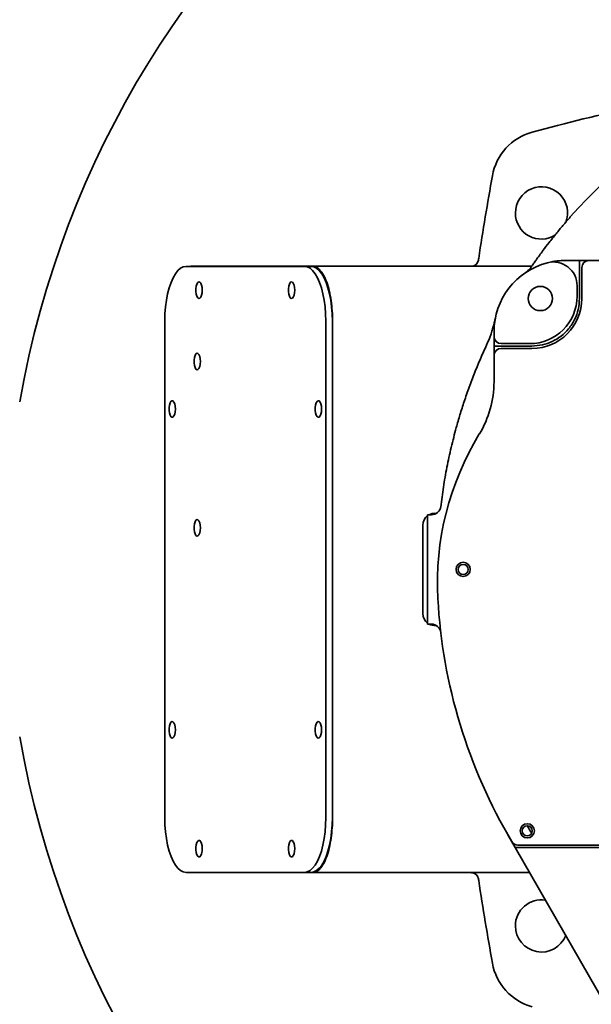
# Model space of a CAD drawing. Header units: millimetres. Extents: x 7702 to 16913, y -3294 to 4428.
# Tile 5 of 88: x 10107 to 10347, y -309 to 105. Entities that reach past the tile are written whole.
import ezdxf

# ---------------------------------------------------------------- set-up
doc = ezdxf.new("R2010")
doc.units = ezdxf.units.MM
doc.header["$LTSCALE"] = 6
doc.header["$PDSIZE"] = -1
doc.layers.add('标注层', color=150, linetype='Continuous')
doc.layers.add('粗实线层', color=7, linetype='Continuous', lineweight=35)
doc.dimstyles.new('ISO-25', dxfattribs={"dimtxt": 40, "dimasz": 30, "dimexe": 10, "dimexo": 0.625, "dimtad": 1, "dimtoh": 1, "dimdec": 1, "dimtxsty": 'Standard', "dimcen": 2.5, "dimclrd": 1, "dimclre": 1, "dimclrt": 4, "dimadec": 0, "dimazin": 0, "dimtfac": 1, "dimtdec": 1, "dimtmove": 0, "dimatfit": 3, "dimfxl": 1, "dimarcsym": 0})

# ---------------------------------------------------------------- blocks, each defined once
blk = doc.blocks.new('*D33')
at = {"layer": 'Defpoints', "color": 0, "transparency": 16777216}
for p in [(10769.83, 274.04), (8780.09, 178.02), (10106.62, -55.89), (8477.05, -126.39), (12376.05, -126.39)]:
    blk.add_point(p, dxfattribs=at)
at = {"layer": '标注层', "color": 1, "lineweight": -2, "transparency": 16777216}
blk.add_arc((10506.46, -126.39), 479.28, 3.587, 166.413, dxfattribs=at)
at = {"layer": '标注层', "color": 1, "transparency": 16777216}
for points in [[(10045.48, -14.82), (10035.7, -12.77), (10034.46, -43.16)], [(10989.8, -96.25), (10979.8, -96.56), (10985.74, -126.39)]]:
    blk.add_solid(points, dxfattribs=at)
at = {"layer": '标注层', "color": 4, "transparency": 16777216, "insert": (10453.55, 393.23), "char_height": 40, "attachment_point": 1, "rotation": 0.314}
blk.add_mtext('{\\C3;170°}', dxfattribs=at)
blk = doc.blocks.new('*D34')
at = {"layer": 'Defpoints', "color": 0, "transparency": 16777216}
for p in [(8477.05, -126.39), (12376.05, -126.39), (10106.62, -196.89), (8780.09, -430.79), (10769.83, -526.82)]:
    blk.add_point(p, dxfattribs=at)
at = {"layer": '标注层', "color": 1, "lineweight": -2, "transparency": 16777216}
blk.add_arc((10506.46, -126.39), 479.28, 193.587, 356.413, dxfattribs=at)
at = {"layer": '标注层', "color": 1, "transparency": 16777216}
for points in [[(10979.8, -156.22), (10989.8, -156.53), (10985.74, -126.39)], [(10035.7, -240), (10045.48, -237.96), (10034.46, -209.61)]]:
    blk.add_solid(points, dxfattribs=at)
at = {"layer": '标注层', "color": 4, "transparency": 16777216, "insert": (10459.87, -565.42), "char_height": 40, "attachment_point": 1, "rotation": 0.4527}
blk.add_mtext('{\\C3;170°}', dxfattribs=at)

msp = doc.modelspace()

# ---------------------------------------------------------------- linework, layer by layer
at = {"color": 7, "linetype": 'Continuous', "lineweight": 35}
for p, q in [((10226.62, 1.11), (10176.74, 1.11)), ((10178.56, 1.11), (10178.9, 1.21)), ((10230.06, 1.21), (10178.9, 1.21)), ((10226.62, 1.11), (10229.39, 1.11)), ((10230.06, 1.21), (10322.35, 1.21)), ((10341.98, 3.56), (10341.98, 3.61)), ((10342.46, 3.61), (10341.98, 3.61)), ((10342.46, 0.61), (10342.46, 3.61)), ((10342.46, 3.61), (10346.46, 3.61)), ((10342.46, 0.61), (10342.46, -0.1)), ((10343.46, 0.61), (10343.46, -12.39)), ((10461.46, 3.61), (10346.46, 3.61)), ((10341.46, -11.39), (10341.46, -7.02)), ((10342.46, -11.39), (10342.46, -7.02)), ((10167.77, -21.89), (10167.77, -230.89)), ((10235.59, -230.89), (10235.59, -21.89)), ((10238.35, -230.89), (10238.35, -21.89)), ((10238.43, -21.79), (10238.43, -230.99)), ((10306.46, -26.39), (10306.46, -28.39)), ((10306.46, -28.39), (10306.46, -32.39)), ((10306.46, -32.39), (10306.46, -36.39)), ((10309.46, -31.39), (10321.46, -31.39)), ((10309.46, -32.39), (10321.46, -32.39)), ((10306.46, -36.39), (10306.46, -47.47)), ((10322.46, -33.39), (10309.46, -33.39)), ((10278.46, -109.39), (10278.46, -103.39)), ((10278.46, -103.39), (10280.06, -103.39)), ((10282.13, -102.81), (10281.98, -102.79)), ((10284.03, -99.86), (10284, -100.1)), ((10276.46, -107.77), (10276.46, -145.01)), ((10278.46, -126.39), (10278.46, -109.39)), ((10278.46, -143.39), (10278.46, -126.39)), ((10282.79, -138.63), (10282.78, -138.46)), ((10278.46, -149.39), (10278.46, -143.39)), ((10280.06, -149.39), (10278.46, -149.39)), ((10281.98, -149.98), (10282.13, -149.97)), ((10315.35, -243.39), (10312.33, -238.15)), ((10314.08, -241.12), (10315.39, -243.39)), ((10315.35, -243.39), (10353.16, -309.08)), ((10388.52, -243.39), (10315.35, -243.39)), ((10316.53, -242.39), (10391.46, -242.39)), ((10176.74, -253.89), (10226.62, -253.89)), ((10178.9, -253.99), (10178.54, -253.89)), ((10230.06, -253.99), (10178.9, -253.99)), ((10229.39, -253.89), (10226.62, -253.89)), ((10321.45, -253.99), (10230.06, -253.99)), ((10296.92, -254.01), (10297.32, -254.05))]:
    msp.add_line(p, q, dxfattribs=at)
at = {"color": 7, "linetype": 'Continuous', "lineweight": 35, "flags": 128}
for points in [[(10176.74, 1.11), (10175.56, 0.92), (10174.41, 0.33), (10173.3, -0.64), (10172.25, -1.97), (10171.28, -3.64), (10170.4, -5.62), (10169.62, -7.89), (10168.97, -10.39), (10168.45, -13.09), (10168.08, -15.94), (10167.85, -18.89), (10167.77, -21.89)], [(10235.59, -21.89), (10235.51, -18.89), (10235.28, -15.94), (10234.91, -13.09), (10234.39, -10.39), (10233.74, -7.89), (10232.96, -5.62), (10232.08, -3.64), (10231.11, -1.97), (10230.05, -0.64), (10228.94, 0.33), (10227.79, 0.92), (10226.62, 1.11)], [(10229.39, 1.11), (10230.56, 0.92), (10231.71, 0.33), (10232.82, -0.64), (10233.87, -1.97), (10234.84, -3.64), (10235.72, -5.62), (10236.5, -7.89), (10237.15, -10.39), (10237.67, -13.09), (10238.04, -15.94), (10238.27, -18.89), (10238.35, -21.89)], [(10183.56, -8.89), (10183.48, -7.75), (10183.27, -6.74), (10182.94, -5.96), (10182.53, -5.5), (10182.08, -5.4), (10181.64, -5.68), (10181.27, -6.31), (10180.99, -7.22), (10180.85, -8.31), (10180.85, -9.46), (10180.99, -10.55), (10181.27, -11.46), (10181.64, -12.09), (10182.08, -12.38), (10182.53, -12.28), (10182.94, -11.82), (10183.27, -11.04), (10183.48, -10.02), (10183.56, -8.89)], [(10222.53, -8.89), (10222.46, -7.75), (10222.24, -6.74), (10221.91, -5.96), (10221.5, -5.5), (10221.05, -5.4), (10220.62, -5.68), (10220.24, -6.31), (10219.97, -7.22), (10219.82, -8.31), (10219.82, -9.46), (10219.97, -10.55), (10220.24, -11.46), (10220.62, -12.09), (10221.05, -12.38), (10221.5, -12.28), (10221.91, -11.82), (10222.24, -11.04), (10222.46, -10.02), (10222.53, -8.89)], [(10182.78, -38.89), (10182.7, -37.75), (10182.49, -36.74), (10182.16, -35.96), (10181.75, -35.5), (10181.3, -35.4), (10180.86, -35.68), (10180.49, -36.31), (10180.21, -37.22), (10180.07, -38.31), (10180.07, -39.46), (10180.21, -40.55), (10180.49, -41.46), (10180.86, -42.09), (10181.3, -42.38), (10181.75, -42.28), (10182.16, -41.82), (10182.49, -41.04), (10182.7, -40.02), (10182.78, -38.89)], [(10172.25, -58.89), (10172.18, -57.75), (10171.97, -56.74), (10171.63, -55.96), (10171.22, -55.5), (10170.78, -55.4), (10170.34, -55.68), (10169.96, -56.31), (10169.69, -57.22), (10169.54, -58.31), (10169.54, -59.46), (10169.69, -60.55), (10169.96, -61.46), (10170.34, -62.09), (10170.78, -62.38), (10171.22, -62.28), (10171.63, -61.82), (10171.97, -61.04), (10172.18, -60.02), (10172.25, -58.89)], [(10233.83, -58.89), (10233.76, -57.75), (10233.55, -56.74), (10233.22, -55.96), (10232.8, -55.5), (10232.36, -55.4), (10231.92, -55.68), (10231.55, -56.31), (10231.27, -57.22), (10231.12, -58.31), (10231.12, -59.46), (10231.27, -60.55), (10231.55, -61.46), (10231.92, -62.09), (10232.36, -62.38), (10232.8, -62.28), (10233.22, -61.82), (10233.55, -61.04), (10233.76, -60.02), (10233.83, -58.89)], [(10182.78, -108.89), (10182.7, -107.75), (10182.49, -106.74), (10182.16, -105.96), (10181.75, -105.5), (10181.3, -105.4), (10180.86, -105.68), (10180.49, -106.31), (10180.21, -107.22), (10180.07, -108.31), (10180.07, -109.46), (10180.21, -110.55), (10180.49, -111.46), (10180.86, -112.09), (10181.3, -112.38), (10181.75, -112.28), (10182.16, -111.82), (10182.49, -111.04), (10182.7, -110.02), (10182.78, -108.89)], [(10172.25, -193.89), (10172.18, -192.75), (10171.97, -191.74), (10171.63, -190.96), (10171.22, -190.5), (10170.78, -190.4), (10170.34, -190.68), (10169.96, -191.31), (10169.69, -192.22), (10169.54, -193.31), (10169.54, -194.46), (10169.69, -195.55), (10169.96, -196.46), (10170.34, -197.09), (10170.78, -197.38), (10171.22, -197.28), (10171.63, -196.82), (10171.97, -196.04), (10172.18, -195.02), (10172.25, -193.89)], [(10233.83, -193.89), (10233.76, -192.75), (10233.55, -191.74), (10233.22, -190.96), (10232.8, -190.5), (10232.36, -190.4), (10231.92, -190.68), (10231.55, -191.31), (10231.27, -192.22), (10231.12, -193.31), (10231.12, -194.46), (10231.27, -195.55), (10231.55, -196.46), (10231.92, -197.09), (10232.36, -197.38), (10232.8, -197.28), (10233.22, -196.82), (10233.55, -196.04), (10233.76, -195.02), (10233.83, -193.89)], [(10167.77, -230.89), (10167.85, -233.89), (10168.08, -236.84), (10168.45, -239.69), (10168.97, -242.39), (10169.62, -244.89), (10170.4, -247.15), (10171.28, -249.14), (10172.25, -250.81), (10173.3, -252.14), (10174.41, -253.1), (10175.56, -253.69), (10176.74, -253.89)], [(10226.62, -253.89), (10227.79, -253.69), (10228.94, -253.1), (10230.05, -252.14), (10231.11, -250.81), (10232.08, -249.14), (10232.96, -247.15), (10233.74, -244.89), (10234.39, -242.39), (10234.91, -239.69), (10235.28, -236.84), (10235.51, -233.89), (10235.59, -230.89)], [(10238.35, -230.89), (10238.27, -233.89), (10238.04, -236.84), (10237.67, -239.69), (10237.15, -242.39), (10236.5, -244.89), (10235.72, -247.15), (10234.84, -249.14), (10233.87, -250.81), (10232.82, -252.14), (10231.71, -253.1), (10230.56, -253.69), (10229.39, -253.89)], [(10183.56, -243.89), (10183.48, -242.75), (10183.27, -241.74), (10182.94, -240.96), (10182.53, -240.5), (10182.08, -240.4), (10181.64, -240.68), (10181.27, -241.31), (10180.99, -242.22), (10180.85, -243.31), (10180.85, -244.46), (10180.99, -245.55), (10181.27, -246.46), (10181.64, -247.09), (10182.08, -247.38), (10182.53, -247.28), (10182.94, -246.82), (10183.27, -246.04), (10183.48, -245.02), (10183.56, -243.89)], [(10222.53, -243.89), (10222.46, -242.75), (10222.24, -241.74), (10221.91, -240.96), (10221.5, -240.5), (10221.05, -240.4), (10220.62, -240.68), (10220.24, -241.31), (10219.97, -242.22), (10219.82, -243.31), (10219.82, -244.46), (10219.97, -245.55), (10220.24, -246.46), (10220.62, -247.09), (10221.05, -247.38), (10221.5, -247.28), (10221.91, -246.82), (10222.24, -246.04), (10222.46, -245.02), (10222.53, -243.89)]]:
    msp.add_lwpolyline(points, dxfattribs=at)
at = {"color": 7, "linetype": 'Continuous', "lineweight": 35}
for centre, radius in [((10325.96, -12.39), 5.1), ((10293.46, -126.39), 3), ((10293.46, -126.39), 2.1), ((10320.46, -236.39), 3), ((10320.46, -236.39), 2.1)]:
    msp.add_circle(centre, radius, dxfattribs=at)
for centre, radius, start, end in [((10506.46, -126.39), 224, 58.3205, 138.5397), ((10506.61, -613.59), 696, 98.0044, 105.33974), ((10328.62, 35.24), 23.2, 105.3397, 169.9263), ((11852.21, -235.43), 1570.64, 169.92627, 171.21256), ((10326.46, 23.61), 11, 338.6626, 180), ((10326.46, 23.61), 11, 180, 302.8104), ((10296.92, 4.21), 3, 270, 351.2407), ((10336.46, -26.39), 30, 104.4775, 180), ((10331.46, -7.02), 10, 0, 104.4775), ((10346.46, 0.61), 3, 90, 180), ((10321.46, -11.39), 20, 270, 0), ((10322.46, -12.39), 21, 270, 0), ((10309.46, -28.39), 3, 180, 270), ((10309.46, -36.39), 3, 90, 180), ((10264.46, -47.47), 42, 328.5188, 360), ((10402.61, -132.07), 120, 148.5188, 183.1329), ((10281.46, -107.77), 5, 84, 118.8581), ((10280.06, -99.39), 4, 270, 353.199), ((10281.46, -107.77), 5, 126.8699, 180), ((10506.46, -126.39), 224, 183.1329, 210.7513), ((10281.46, -145.01), 5, 180, 233.1301), ((10281.46, -145.01), 5, 241.1419, 276), ((10280.06, -153.39), 4, 6.801, 90), ((10316.53, -239.39), 3, 210.7513, 270), ((10296.92, -256.99), 3, 8.7593, 90), ((11852.21, -17.35), 1570.64, 188.78744, 190.07373), ((10326.46, -276.39), 11, 81.5164, 180), ((10326.46, -276.39), 11, 180, 338.34), ((10328.62, -288.02), 23.2, 190.0737, 254.6603)]:
    msp.add_arc(centre, radius, start, end, dxfattribs=at)
for points, knots in [([(10332.58, 14.83), (10333.54, 16), (10335.48, 18.36), (10337.54, 20.73), (10338.59, 21.92)], [0, 0, 0, 0, 0.495072, 1, 1, 1, 1]), ([(10322.22, 1.02), (10322.52, 1.45), (10323.12, 2.31), (10324.23, 3.89), (10325.54, 5.7), (10327.35, 8.15), (10329.66, 11.18), (10331.6, 13.6), (10332.58, 14.83)], [0, 0, 0, 0, 0.116499, 0.234007, 0.381058, 0.529286, 0.762485, 1, 1, 1, 1]), ([(10230.06, 1.21), (10230.55, 1.21), (10231.06, 1.09), (10232.1, 0.56), (10232.62, 0.16), (10233.65, -0.96), (10234.16, -1.68), (10235.11, -3.4), (10235.57, -4.4), (10236.38, -6.65), (10236.75, -7.89), (10237.38, -10.52), (10237.63, -11.91), (10238.04, -14.74), (10238.19, -16.18), (10238.38, -19.03), (10238.43, -20.43), (10238.43, -21.79)], [0, 0, 0, 0, 0.125, 0.125, 0.25, 0.25, 0.375, 0.375, 0.5, 0.5, 0.625, 0.625, 0.75, 0.75, 0.875, 0.875, 1, 1, 1, 1]), ([(10322.19, 0.99), (10322.06, 0.8), (10321.76, 0.38), (10321.27, -0.16), (10320.81, -0.61), (10320.48, -0.9), (10320.27, -1.08), (10320.11, -1.2), (10320.06, -1.23), (10320.03, -1.26)], [0, 0, 0, 0, 0.169566, 0.379327, 0.53887, 0.653961, 0.745691, 0.845994, 1, 1, 1, 1]), ([(10336.46, 3.61), (10335.68, 3.59), (10334.15, 3.55), (10332.17, 3.34), (10330.99, 3.08), (10330.48, 2.97)], [0, 0, 0, 0, 0.366607, 0.723114, 1, 1, 1, 1]), ([(10341.98, 3.56), (10341.04, 3.58), (10339.15, 3.6), (10337.35, 3.61), (10336.45, 3.61)], [0, 0, 0, 0, 0.5008387, 1, 1, 1, 1]), ([(10319.99, -1.29), (10319.98, -1.29), (10319.96, -1.3), (10320.02, -1.26), (10320.08, -1.22)], [0, 0, 0, 0, 0.078078, 1, 1, 1, 1]), ([(10342.46, -7.02), (10342.46, -6.48), (10342.46, -5.29), (10342.46, -3.54), (10342.46, -1.78), (10342.46, -0.65), (10342.46, -0.1)], [0, 0, 0, 0, 0.2338584, 0.5126281, 0.7627102, 1, 1, 1, 1]), ([(10322.46, -32.39), (10323.92, -32.29), (10326.85, -32.11), (10331.04, -30.62), (10334.81, -28.32), (10338.05, -25.19), (10340.52, -21.36), (10342.15, -16.99), (10342.35, -13.92), (10342.46, -12.39)], [0, 0, 0, 0, 0.139991, 0.280005, 0.420028, 0.560055, 0.706718, 0.853371, 1, 1, 1, 1]), ([(10342.46, -12.39), (10342.46, -12.2), (10342.46, -11.87), (10342.46, -11.53), (10342.46, -11.39)], [0, 0, 0, 0, 0.562635, 1, 1, 1, 1]), ([(10306.28, -23.82), (10306.41, -23.28), (10306.69, -22.21), (10306.91, -21.14), (10307.02, -20.61), (10307.02, -20.6)], [0, 0, 0, 0, 0.497278, 0.994761, 1, 1, 1, 1]), ([(10303.31, -32.02), (10303.93, -30.57), (10304.87, -28.39), (10305.78, -25.62), (10306.11, -24.42), (10306.28, -23.82)], [0, 0, 0, 0, 0.494138, 0.745746, 1, 1, 1, 1]), ([(10298.24, -43.78), (10298.65, -42.76), (10299.48, -40.72), (10300.74, -37.72), (10302.03, -34.79), (10302.88, -32.94), (10303.31, -32.02)], [0, 0, 0, 0, 0.247662, 0.496013, 0.747256, 1, 1, 1, 1]), ([(10306.46, -32.39), (10306.52, -32.39), (10306.66, -32.39), (10307.53, -32.39), (10308.51, -32.39), (10309.16, -32.39), (10309.46, -32.39)], [0, 0, 0, 0, 0.301048, 0.610442, 0.823845, 1, 1, 1, 1]), ([(10321.46, -32.39), (10321.64, -32.39), (10321.98, -32.39), (10322.31, -32.39), (10322.46, -32.39)], [0, 0, 0, 0, 0.557123, 1, 1, 1, 1]), ([(10290.56, -66.69), (10291.07, -64.89), (10292.1, -61.26), (10293.92, -55.57), (10295.96, -49.67), (10297.48, -45.76), (10298.24, -43.78)], [0, 0, 0, 0, 0.233368, 0.469673, 0.732571, 1, 1, 1, 1]), ([(10284, -100.1), (10284.36, -97.32), (10285.08, -91.75), (10286.57, -83.4), (10288.35, -75.03), (10289.82, -69.47), (10290.56, -66.69)], [0, 0, 0, 0, 0.24893, 0.498259, 0.748888, 1, 1, 1, 1]), ([(10238.43, -230.99), (10238.43, -232.34), (10238.38, -233.75), (10238.19, -236.6), (10238.04, -238.04), (10237.63, -240.87), (10237.38, -242.26), (10236.75, -244.89), (10236.38, -246.13), (10235.57, -248.37), (10235.11, -249.38), (10234.16, -251.1), (10233.65, -251.81), (10232.62, -252.93), (10232.1, -253.34), (10231.06, -253.87), (10230.55, -253.99), (10230.06, -253.99)], [0, 0, 0, 0, 0.125, 0.125, 0.25, 0.25, 0.375, 0.375, 0.5, 0.5, 0.625, 0.625, 0.75, 0.75, 0.875, 0.875, 1, 1, 1, 1]), ([(10320.57, -234.29), (10320.7, -234.55), (10320.93, -235.01), (10321.33, -235.72), (10321.8, -236.53), (10322.12, -237.04), (10322.32, -237.35)], [0, 0, 0, 0, 0.261634, 0.462408, 0.665928, 1, 1, 1, 1])]:
    msp.add_open_spline(points, degree=3, knots=knots, dxfattribs=at)
for points in [[(10299.88, 3.76), (10299.92, 4.01), (10299.96, 4.26), (10300, 4.52)], [(10300, -257.29), (10299.96, -257.04), (10299.92, -256.78), (10299.88, -256.53)]]:
    msp.add_open_spline(points, degree=3, dxfattribs=at)
at = {"layer": '粗实线层'}
msp.add_arc((10506.46, -126.39), 406, 190, 170, dxfattribs=at)
msp.add_arc((10506.46, -126.39), 406, 190, 170, dxfattribs=at)

# ---------------------------------------------------------------- dimensions: what is measured, and where the dimension line sits
at = {"layer": '标注层'}
for base, line1, line2, picture, middle in [((10769.83, 274.04), ((12376.05, -126.39), (8477.05, -126.39)), ((10106.62, -55.89), (8780.09, 178.02)), '*D33', (10503.83, 352.88)), ((10769.83, -526.82), ((10106.62, -196.89), (8780.09, -430.79)), ((12376.05, -126.39), (8477.05, -126.39)), '*D34', (10510.24, -605.65))]:
    dim = msp.add_angular_dim_2l(base=base, line1=line1, line2=line2, text='{\\C3;<>}', dimstyle='ISO-25', dxfattribs=at)
    dim.commit()
    dim.dimension.update_dxf_attribs({"geometry": picture, "text_midpoint": middle, "dimtype": 162})

doc.saveas('drawing.dxf')
